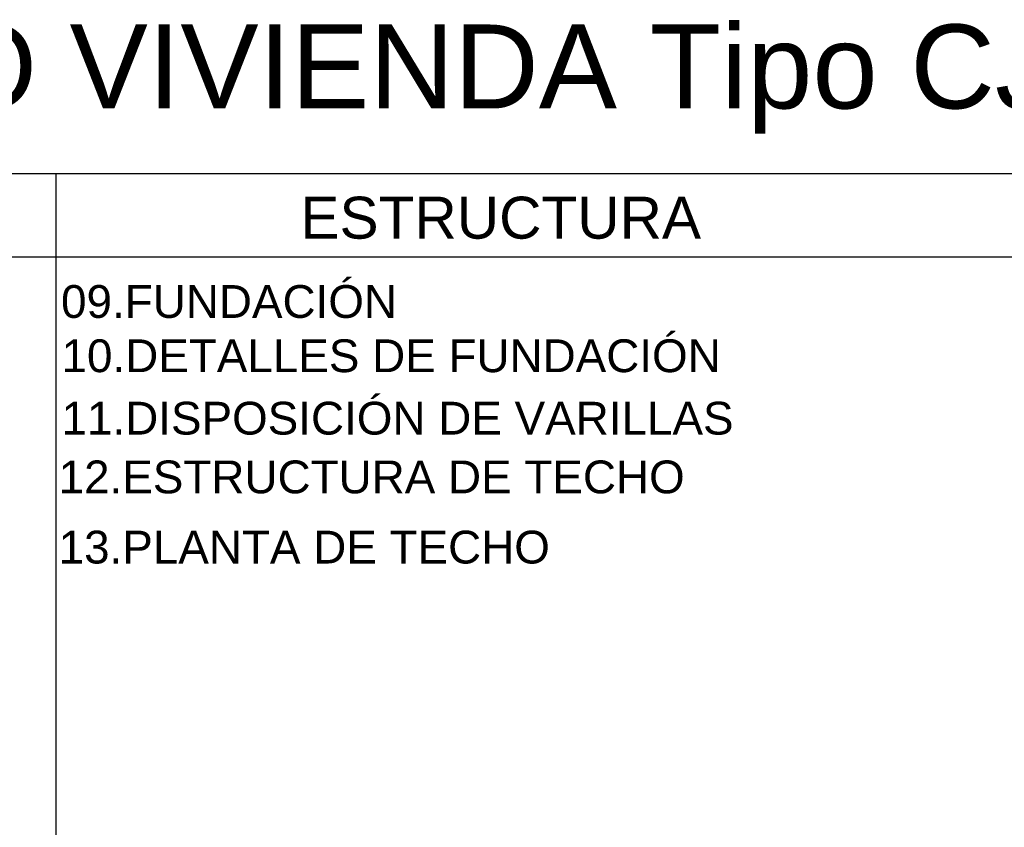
# Model space of a CAD drawing. Header units: millimetres. Extents: x 201 to 840, y 135 to 685.
# Tile 188 of 219: x 335 to 373, y 351 to 382. Entities that reach past the tile are written whole.
import ezdxf

# ---------------------------------------------------------------- set-up
doc = ezdxf.new("R2010")
doc.units = ezdxf.units.MM
doc.layers.add('TEXT', color=4, linetype='Continuous')
doc.styles.add('style10', font='swissel.ttf', dxfattribs={"height": 1.6})

msp = doc.modelspace()

# ---------------------------------------------------------------- linework, layer by layer
at = {"layer": 'TEXT', "color": 1, "ltscale": 0.01}
for p, q in [((297.761, 375.896), (446.459, 375.896)), ((336.557, 375.896), (336.557, 273.548)), ((297.761, 372.717), (446.459, 372.717))]:
    msp.add_line(p, q, dxfattribs=at)

# ---------------------------------------------------------------- texts
at = {"layer": 'TEXT', "ltscale": 0.01, "style": 'style10'}
for s, height, p in [('PROYECTO VIVIENDA Tipo CJ_2D SENAVITAT - 2017', 3.2, (310.755, 378.374)), ('ESTRUCTURA', 1.6, (345.878, 373.411)), ('09.FUNDACIÓN ', 1.25, (336.755, 370.391)), ('10.DETALLES DE FUNDACIÓN', 1.25, (336.772, 368.323)), ('11.DISPOSICIÓN DE VARILLAS', 1.25, (336.772, 365.944)), ('12.ESTRUCTURA DE TECHO', 1.25, (336.662, 363.705)), ('13.PLANTA DE TECHO', 1.25, (336.662, 361.03))]:
    msp.add_text(s, height=height, dxfattribs=at).set_placement(p)

doc.saveas('drawing.dxf')
